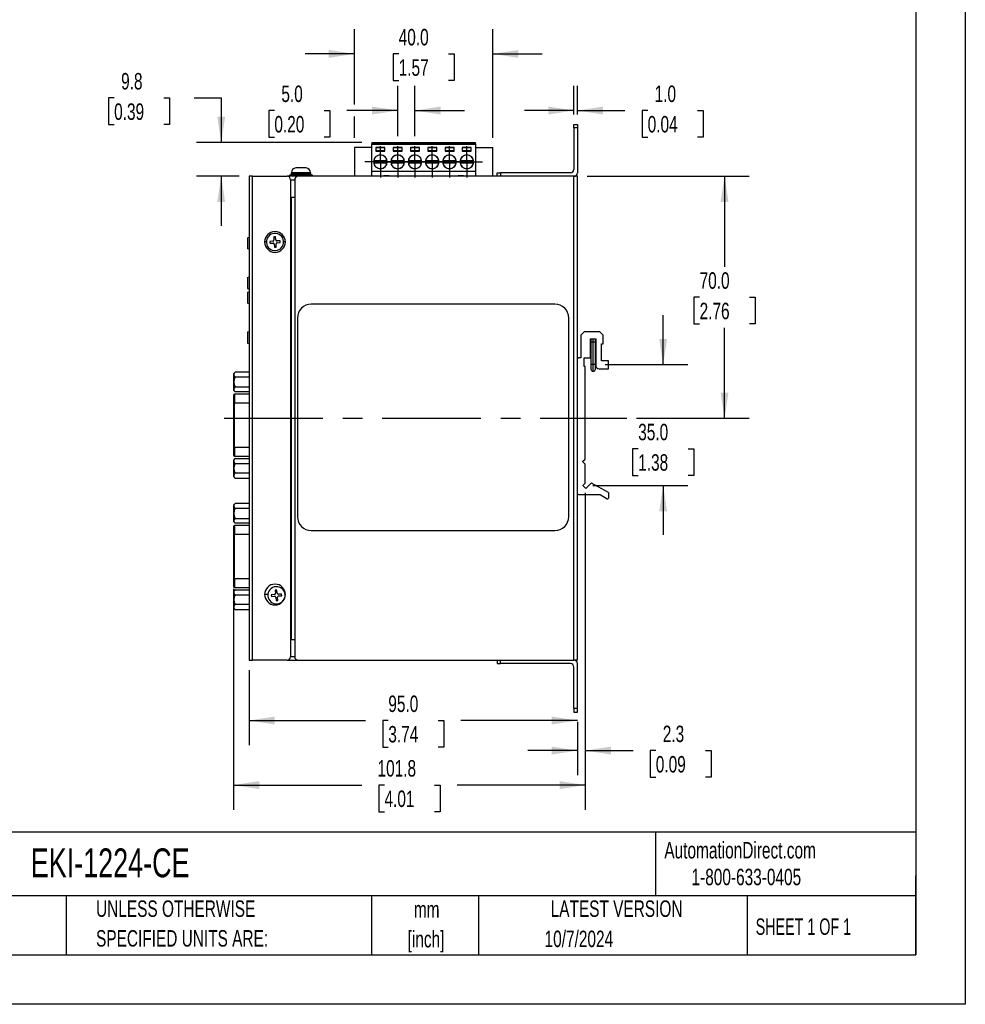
# Model space of a CAD drawing. Header units: millimetres. Extents: x 0 to 629, y 0 to 486.
# Tile 12 of 23: x 355 to 629, y 0 to 285. Entities that reach past the tile are written whole.
import ezdxf

# ---------------------------------------------------------------- set-up
doc = ezdxf.new("R2010")
doc.units = ezdxf.units.MM
doc.header["$LTSCALE"] = 2.25
doc.linetypes.add('CENTERX2', pattern=[20.32, 12.7, -2.54, 2.54, -2.54])
doc.layers.add('CENTER', color=40, linetype='CENTERX2')
doc.layers.add('DIMENSIONS', color=140, linetype='Continuous', lineweight=25)
doc.layers.add('TEXT', color=140, linetype='Continuous', lineweight=25)
doc.styles.add('SLDTEXTSTYLE0', font='TXT', dxfattribs={"width": 0.7})
doc.styles.add('SLDTEXTSTYLE1', font='TXT', dxfattribs={"width": 0.65})
doc.dimstyles.new('SLDDIMSTYLE0', dxfattribs={"dimtxt": 4.855518, "dimasz": 7.4295, "dimexe": 0, "dimexo": 0.0625, "dimgap": 1.213879, "dimtad": 0, "dimtih": 1, "dimtoh": 1, "dimrnd": 1e-09, "dimzin": 4, "dimdsep": 46, "dimtxsty": 'SLDTEXTSTYLE0', "dimsah": 1, "dimcen": 0.09, "dimadec": 0, "dimazin": 1, "dimtfac": 1, "dimtmove": 0, "dimatfit": 0, "dimfxl": 0, "dimfrac": 2, "dimtolj": 1, "dimtzin": 12, "dimarcsym": 0})
doc.dimstyles.new('SLDDIMSTYLE1', dxfattribs={"dimtxt": 4.855518, "dimasz": 7.4295, "dimexe": 0, "dimexo": 0.0625, "dimgap": 1.213879, "dimtad": 0, "dimtih": 1, "dimtoh": 1, "dimrnd": 1e-09, "dimzin": 4, "dimdsep": 46, "dimtxsty": 'SLDTEXTSTYLE0', "dimsah": 1, "dimcen": 0.09, "dimadec": 0, "dimazin": 1, "dimtfac": 1, "dimtofl": 0, "dimtmove": 0, "dimatfit": 3, "dimfxl": 0, "dimfrac": 2, "dimtolj": 1, "dimtzin": 12, "dimarcsym": 0})
doc.dimstyles.new('SLDDIMSTYLE3', dxfattribs={"dimtxt": 4.855518, "dimasz": 7.4295, "dimexe": 0, "dimexo": 0.0625, "dimgap": 1.213879, "dimtad": 0, "dimtih": 1, "dimtoh": 1, "dimrnd": 1e-09, "dimzin": 12, "dimdsep": 46, "dimtxsty": 'SLDTEXTSTYLE0', "dimsah": 1, "dimcen": 0.09, "dimadec": 0, "dimazin": 3, "dimtfac": 1, "dimtmove": 0, "dimatfit": 0, "dimfxl": 0, "dimfrac": 2, "dimtolj": 1, "dimtzin": 12, "dimarcsym": 0})
doc.dimstyles.new('SLDDIMSTYLE4', dxfattribs={"dimtxt": 4.855518, "dimasz": 7.4295, "dimexe": 0, "dimexo": 0.0625, "dimgap": 1.213879, "dimtad": 0, "dimtih": 1, "dimtoh": 1, "dimrnd": 1e-09, "dimzin": 12, "dimdsep": 46, "dimtxsty": 'SLDTEXTSTYLE0', "dimsah": 1, "dimcen": 0.09, "dimadec": 0, "dimazin": 3, "dimtfac": 1, "dimtofl": 0, "dimtmove": 0, "dimatfit": 3, "dimfxl": 0, "dimfrac": 2, "dimtolj": 1, "dimtzin": 12, "dimarcsym": 0})

# ---------------------------------------------------------------- blocks, each defined once
blk = doc.blocks.new('SW_NOTE_0_1')
at = {"layer": 'TEXT', "color": 0, "linetype": 'CENTERX2', "lineweight": 18, "char_height": 4.762, "attachment_point": 2, "style": 'SLDTEXTSTYLE0'}
for s, insert in [('mm', (6.4, 6.14)), ('[inch]', (6.21, -2.46))]:
    blk.add_mtext(s, dxfattribs=dict(at, insert=insert))
blk = doc.blocks.new('SW_NOTE_0_2')
at = {"layer": 'TEXT', "color": 0, "linetype": 'CENTERX2', "lineweight": 18, "char_height": 4.7625, "attachment_point": 1, "style": 'SLDTEXTSTYLE0'}
for s, insert in [('UNLESS OTHERWISE', (0, 6.14)), ('SPECIFIED UNITS ARE:', (0, -2.46))]:
    blk.add_mtext(s, dxfattribs=dict(at, insert=insert))
blk = doc.blocks.new('_D_6')
at = {"layer": 'DIMENSIONS'}
for p, q in [((382.35, 262.24), (380.72, 262.24)), ((380.72, 262.24), (380.72, 254.53)), ((396.78, 262.24), (398.41, 262.24)), ((398.41, 262.24), (398.41, 254.53)), ((405.53, 262.24), (413.34, 262.24)), ((413.34, 262.24), (413.34, 249.37)), ((380.72, 254.53), (382.35, 254.53)), ((398.41, 254.53), (396.78, 254.53)), ((454.04, 249.37), (406.2, 249.37)), ((418.54, 239.57), (406.2, 239.57)), ((413.34, 239.57), (413.34, 225.29))]:
    blk.add_line(p, q, dxfattribs=at)
for points in [[(413.34, 249.37), (414.48, 256.8), (412.2, 256.8)], [(413.34, 239.57), (412.2, 232.14), (414.48, 232.14)]]:
    blk.add_solid(points, dxfattribs=at)
at = {"layer": 'DIMENSIONS', "char_height": 4.762, "attachment_point": 1, "style": 'SLDTEXTSTYLE0'}
for s, insert in [('9.8', (384.37, 269.47)), ('0.39', (382.35, 260.67))]:
    blk.add_mtext(s, dxfattribs=dict(at, insert=insert))
blk = doc.blocks.new('_D_7')
at = {"layer": 'DIMENSIONS'}
for p, q in [((421.4, 96.72), (421.4, 74.97)), ((421.4, 82.12), (455.11, 82.12)), ((461.69, 82.12), (460.06, 82.12)), ((460.06, 82.12), (460.06, 74.4)), ((476.12, 82.12), (477.75, 82.12)), ((477.75, 82.12), (477.75, 74.4)), ((516.4, 82.12), (482.69, 82.12)), ((516.4, 81.72), (516.4, 74.97)), ((460.06, 74.4), (461.69, 74.4)), ((477.75, 74.4), (476.12, 74.4))]:
    blk.add_line(p, q, dxfattribs=at)
for points in [[(421.4, 82.12), (428.83, 80.97), (428.83, 83.26)], [(516.4, 82.12), (508.97, 83.26), (508.97, 80.97)]]:
    blk.add_solid(points, dxfattribs=at)
at = {"layer": 'DIMENSIONS', "char_height": 4.762, "attachment_point": 1, "style": 'SLDTEXTSTYLE0'}
for s, insert in [('95.0', (461.69, 89.34)), ('3.74', (461.69, 80.54))]:
    blk.add_mtext(s, dxfattribs=dict(at, insert=insert))
blk = doc.blocks.new('_D_8')
at = {"layer": 'DIMENSIONS'}
for p, q in [((518.7, 147.97), (518.7, 66.27)), ((516.4, 81.72), (516.4, 66.27)), ((516.4, 73.41), (502.11, 73.41)), ((518.7, 73.41), (532.51, 73.41)), ((539.09, 73.41), (537.46, 73.41)), ((537.46, 73.41), (537.46, 65.7)), ((553.52, 73.41), (555.15, 73.41)), ((555.15, 73.41), (555.15, 65.7)), ((537.46, 65.7), (539.09, 65.7)), ((555.15, 65.7), (553.52, 65.7))]:
    blk.add_line(p, q, dxfattribs=at)
for points in [[(516.4, 73.41), (508.97, 74.56), (508.97, 72.27)], [(518.7, 73.41), (526.13, 72.27), (526.13, 74.56)]]:
    blk.add_solid(points, dxfattribs=at)
at = {"layer": 'DIMENSIONS', "char_height": 4.762, "attachment_point": 1, "style": 'SLDTEXTSTYLE0'}
for s, insert in [('2.3', (541.11, 80.64)), ('0.09', (539.09, 71.84))]:
    blk.add_mtext(s, dxfattribs=dict(at, insert=insert))
blk = doc.blocks.new('_D_9')
at = {"layer": 'DIMENSIONS'}
for p, q in [((518.7, 147.97), (518.7, 56.29)), ((416.9, 120.26), (416.9, 56.29)), ((416.9, 63.44), (454.01, 63.44)), ((460.59, 63.44), (458.96, 63.44)), ((458.96, 63.44), (458.96, 55.72)), ((475.02, 63.44), (476.65, 63.44)), ((476.65, 63.44), (476.65, 55.72)), ((518.7, 63.44), (481.59, 63.44)), ((458.96, 55.72), (460.59, 55.72)), ((476.65, 55.72), (475.02, 55.72))]:
    blk.add_line(p, q, dxfattribs=at)
for points in [[(416.9, 63.44), (424.33, 62.29), (424.33, 64.58)], [(518.7, 63.44), (511.27, 64.58), (511.27, 62.29)]]:
    blk.add_solid(points, dxfattribs=at)
at = {"layer": 'DIMENSIONS', "char_height": 4.762, "attachment_point": 1, "style": 'SLDTEXTSTYLE0'}
for s, insert in [('101.8', (458.57, 70.66)), ('4.01', (460.59, 61.86))]:
    blk.add_mtext(s, dxfattribs=dict(at, insert=insert))
blk = doc.blocks.new('_D_10')
at = {"layer": 'DIMENSIONS'}
for p, q in [((541.22, 185.1), (541.22, 199.39)), ((524.46, 185.1), (548.36, 185.1)), ((534, 160.75), (532.37, 160.75)), ((532.37, 160.75), (532.37, 153.03)), ((548.43, 160.75), (550.06, 160.75)), ((550.06, 160.75), (550.06, 153.03)), ((532.37, 153.03), (534, 153.03)), ((550.06, 153.03), (548.43, 153.03)), ((520.85, 150.11), (548.36, 150.11)), ((541.22, 150.11), (541.22, 135.82))]:
    blk.add_line(p, q, dxfattribs=at)
for points in [[(541.22, 185.1), (542.36, 192.53), (540.07, 192.53)], [(541.22, 150.11), (540.07, 142.68), (542.36, 142.68)]]:
    blk.add_solid(points, dxfattribs=at)
at = {"layer": 'DIMENSIONS', "char_height": 4.762, "attachment_point": 1, "style": 'SLDTEXTSTYLE0'}
for s, insert in [('35.0', (534, 167.97)), ('1.38', (534, 159.17))]:
    blk.add_mtext(s, dxfattribs=dict(at, insert=insert))
blk = doc.blocks.new('_D_11')
at = {"layer": 'DIMENSIONS'}
for p, q in [((451.9, 260.32), (451.9, 282.14)), ((491.9, 250.73), (491.9, 282.14)), ((451.9, 275), (437.61, 275)), ((464.69, 275), (463.06, 275)), ((463.06, 275), (463.06, 267.28)), ((479.12, 275), (480.75, 275)), ((480.75, 275), (480.75, 267.28)), ((491.9, 275), (506.19, 275)), ((463.06, 267.28), (464.69, 267.28)), ((480.75, 267.28), (479.12, 267.28)), ((451.9, 250.73), (451.9, 256.89))]:
    blk.add_line(p, q, dxfattribs=at)
for points in [[(451.9, 275), (444.47, 276.14), (444.47, 273.85)], [(491.9, 275), (499.33, 273.85), (499.33, 276.14)]]:
    blk.add_solid(points, dxfattribs=at)
at = {"layer": 'DIMENSIONS', "char_height": 4.762, "attachment_point": 1, "style": 'SLDTEXTSTYLE0'}
for s, insert in [('40.0', (464.69, 282.22)), ('1.57', (464.69, 273.42))]:
    blk.add_mtext(s, dxfattribs=dict(at, insert=insert))
blk = doc.blocks.new('_D_12')
at = {"layer": 'DIMENSIONS'}
for p, q in [((519.26, 239.57), (566.13, 239.57)), ((558.99, 239.57), (558.99, 213.38)), ((551.77, 204.57), (550.14, 204.57)), ((550.14, 204.57), (550.14, 196.86)), ((566.2, 204.57), (567.83, 204.57)), ((567.83, 204.57), (567.83, 196.86)), ((550.14, 196.86), (551.77, 196.86)), ((567.83, 196.86), (566.2, 196.86)), ((558.99, 169.57), (558.99, 195.77)), ((533.55, 169.57), (566.13, 169.57))]:
    blk.add_line(p, q, dxfattribs=at)
for points in [[(558.99, 239.57), (557.85, 232.14), (560.13, 232.14)], [(558.99, 169.57), (560.13, 177), (557.85, 177)]]:
    blk.add_solid(points, dxfattribs=at)
at = {"layer": 'DIMENSIONS', "char_height": 4.762, "attachment_point": 1, "style": 'SLDTEXTSTYLE0'}
for s, insert in [('70.0', (551.77, 211.8)), ('2.76', (551.77, 203))]:
    blk.add_mtext(s, dxfattribs=dict(at, insert=insert))
blk = doc.blocks.new('_D_13')
at = {"layer": 'DIMENSIONS'}
for p, q in [((464.4, 251.17), (464.4, 265.75)), ((469.4, 251.17), (469.4, 265.75)), ((428.72, 258.61), (427.09, 258.61)), ((427.09, 258.61), (427.09, 250.89)), ((443.15, 258.61), (444.78, 258.61)), ((444.78, 258.61), (444.78, 250.89)), ((464.4, 258.61), (449.73, 258.61)), ((469.4, 258.61), (483.69, 258.61)), ((427.09, 250.89), (428.72, 250.89)), ((444.78, 250.89), (443.15, 250.89))]:
    blk.add_line(p, q, dxfattribs=at)
for points in [[(464.4, 258.61), (456.97, 259.75), (456.97, 257.46)], [(469.4, 258.61), (476.83, 257.46), (476.83, 259.75)]]:
    blk.add_solid(points, dxfattribs=at)
at = {"layer": 'DIMENSIONS', "char_height": 4.762, "attachment_point": 1, "style": 'SLDTEXTSTYLE0'}
for s, insert in [('5.0', (430.74, 265.83)), ('0.20', (428.72, 257.03))]:
    blk.add_mtext(s, dxfattribs=dict(at, insert=insert))
blk = doc.blocks.new('_D_14')
at = {"layer": 'DIMENSIONS'}
for p, q in [((515.4, 257.43), (515.4, 265.75)), ((516.4, 257.43), (516.4, 265.75)), ((515.4, 258.61), (501.11, 258.61)), ((516.4, 258.61), (530.16, 258.61)), ((536.74, 258.61), (535.11, 258.61)), ((535.11, 258.61), (535.11, 250.89)), ((551.17, 258.61), (552.8, 258.61)), ((552.8, 258.61), (552.8, 250.89)), ((535.11, 250.89), (536.74, 250.89)), ((552.8, 250.89), (551.17, 250.89))]:
    blk.add_line(p, q, dxfattribs=at)
for points in [[(515.4, 258.61), (507.97, 259.75), (507.97, 257.46)], [(516.4, 258.61), (523.83, 257.46), (523.83, 259.75)]]:
    blk.add_solid(points, dxfattribs=at)
at = {"layer": 'DIMENSIONS', "char_height": 4.762, "attachment_point": 1, "style": 'SLDTEXTSTYLE0'}
for s, insert in [('1.0', (538.76, 265.83)), ('0.04', (536.74, 257.03))]:
    blk.add_mtext(s, dxfattribs=dict(at, insert=insert))
blk = doc.blocks.new('SW_CENTERMARKSYMBOL_4')
at = {"layer": 'CENTER', "color": 0}
for p, q in [((0, 2.54), (0, 4.54)), ((-2.54, 0), (-4.54, 0)), ((0, 0), (-2.54, 0)), ((0, 0), (0, 2.54)), ((0, 0), (0, -2.54)), ((0, 0), (2.54, 0)), ((2.54, 0), (4.54, 0)), ((0, -2.54), (0, -4.54))]:
    blk.add_line(p, q, dxfattribs=at)
blk = doc.blocks.new('SW_CENTERMARKSYMBOL_5')
at = {"layer": 'CENTER', "color": 0}
for p, q in [((0, 2.54), (0, 4.54)), ((-2.54, 0), (-4.54, 0)), ((0, 0), (-2.54, 0)), ((0, 0), (0, 2.54)), ((0, 0), (0, -2.54)), ((0, 0), (2.54, 0)), ((2.54, 0), (4.54, 0)), ((0, -2.54), (0, -4.54))]:
    blk.add_line(p, q, dxfattribs=at)
blk = doc.blocks.new('SW_CENTERMARKSYMBOL_6')
at = {"layer": 'CENTER', "color": 0}
for p, q in [((0, 2.54), (0, 4.54)), ((-2.54, 0), (-4.54, 0)), ((0, 0), (-2.54, 0)), ((0, 0), (0, 2.54)), ((0, 0), (0, -2.54)), ((0, 0), (2.54, 0)), ((2.54, 0), (4.54, 0)), ((0, -2.54), (0, -4.54))]:
    blk.add_line(p, q, dxfattribs=at)
blk = doc.blocks.new('SW_CENTERMARKSYMBOL_7')
at = {"layer": 'CENTER', "color": 0}
for p, q in [((0, 2.54), (0, 4.54)), ((-2.54, 0), (-4.54, 0)), ((0, 0), (-2.54, 0)), ((0, 0), (0, 2.54)), ((0, 0), (0, -2.54)), ((0, 0), (2.54, 0)), ((2.54, 0), (4.54, 0)), ((0, -2.54), (0, -4.54))]:
    blk.add_line(p, q, dxfattribs=at)
blk = doc.blocks.new('SW_CENTERMARKSYMBOL_8')
at = {"layer": 'CENTER', "color": 0}
for p, q in [((0, 2.54), (0, 4.54)), ((-2.54, 0), (-4.54, 0)), ((0, 0), (-2.54, 0)), ((0, 0), (0, 2.54)), ((0, 0), (0, -2.54)), ((0, 0), (2.54, 0)), ((2.54, 0), (4.54, 0)), ((0, -2.54), (0, -4.54))]:
    blk.add_line(p, q, dxfattribs=at)
blk = doc.blocks.new('SW_CENTERMARKSYMBOL_9')
at = {"layer": 'CENTER', "color": 0}
for p, q in [((0, 2.54), (0, 4.54)), ((-2.54, 0), (-4.54, 0)), ((0, 0), (-2.54, 0)), ((0, 0), (0, 2.54)), ((0, 0), (0, -2.54)), ((0, 0), (2.54, 0)), ((2.54, 0), (4.54, 0)), ((0, -2.54), (0, -4.54))]:
    blk.add_line(p, q, dxfattribs=at)

msp = doc.modelspace()

# ---------------------------------------------------------------- linework, layer by layer
at = {"color": 7, "linetype": 'Continuous'}
for p, q in [((628.656, 485.781), (628.656, 0.006)), ((628.656, 0.006), (0.006, 0.006))]:
    msp.add_line(p, q, dxfattribs=at)
for p, q in [((515.401, 254.573), (516.401, 254.573)), ((515.401, 253.573), (515.401, 254.573)), ((515.401, 253.573), (515.401, 241.573)), ((516.401, 253.573), (515.401, 253.573)), ((516.401, 254.573), (516.401, 253.573)), ((516.401, 253.573), (516.401, 240.573)), ((451.901, 247.872), (451.901, 239.573)), ((456.901, 247.872), (451.901, 247.872)), ((456.901, 249.373), (486.901, 249.373)), ((456.901, 249.373), (456.901, 248.973)), ((456.901, 248.973), (486.901, 248.973)), ((456.901, 248.877), (456.901, 248.973)), ((456.901, 248.877), (486.901, 248.877)), ((456.901, 248.873), (456.901, 248.877)), ((456.901, 241.023), (456.901, 248.873)), ((456.901, 248.873), (486.901, 248.873)), ((458.101, 247.873), (458.101, 246.873)), ((460.701, 247.873), (458.101, 247.873)), ((460.701, 247.853), (458.101, 247.853)), ((460.701, 246.873), (460.701, 247.873)), ((463.101, 247.873), (463.101, 246.873)), ((465.701, 247.873), (463.101, 247.873)), ((465.701, 247.853), (463.101, 247.853)), ((465.701, 246.873), (465.701, 247.873)), ((468.101, 247.873), (468.101, 246.873)), ((470.701, 247.873), (468.101, 247.873)), ((470.701, 247.853), (468.101, 247.853)), ((470.701, 246.873), (470.701, 247.873)), ((473.101, 247.873), (473.101, 246.873)), ((475.701, 247.873), (473.101, 247.873)), ((475.701, 247.853), (473.101, 247.853)), ((475.701, 246.873), (475.701, 247.873)), ((478.101, 247.873), (478.101, 246.873)), ((480.701, 247.873), (478.101, 247.873)), ((480.701, 247.853), (478.101, 247.853)), ((480.701, 246.873), (480.701, 247.873)), ((483.101, 247.873), (483.101, 246.873)), ((485.701, 247.873), (483.101, 247.873)), ((485.701, 247.853), (483.101, 247.853)), ((485.701, 246.873), (485.701, 247.873)), ((486.901, 248.973), (486.901, 249.373)), ((486.901, 248.973), (486.901, 248.877)), ((486.901, 248.877), (486.901, 248.873)), ((486.901, 248.873), (486.901, 241.023)), ((486.901, 247.872), (491.901, 247.872)), ((491.901, 239.573), (491.901, 247.872)), ((458.101, 246.991), (460.701, 246.991)), ((460.701, 246.973), (458.101, 246.973)), ((458.101, 246.873), (460.701, 246.873)), ((459.401, 245.773), (459.401, 245.723)), ((463.101, 246.991), (465.701, 246.991)), ((465.701, 246.973), (463.101, 246.973)), ((463.101, 246.873), (465.701, 246.873)), ((464.401, 245.773), (464.401, 245.723)), ((468.101, 246.991), (470.701, 246.991)), ((470.701, 246.973), (468.101, 246.973)), ((468.101, 246.873), (470.701, 246.873)), ((469.401, 245.773), (469.401, 245.723)), ((473.101, 246.991), (475.701, 246.991)), ((475.701, 246.973), (473.101, 246.973)), ((473.101, 246.873), (475.701, 246.873)), ((474.401, 245.773), (474.401, 245.723)), ((478.101, 246.991), (480.701, 246.991)), ((480.701, 246.973), (478.101, 246.973)), ((478.101, 246.873), (480.701, 246.873)), ((479.401, 245.773), (479.401, 245.723)), ((483.101, 246.991), (485.701, 246.991)), ((485.701, 246.973), (483.101, 246.973)), ((483.101, 246.873), (485.701, 246.873)), ((484.401, 245.773), (484.401, 245.723)), ((457.493, 244.173), (461.31, 244.173)), ((461.31, 243.373), (457.493, 243.373)), ((462.493, 244.173), (466.31, 244.173)), ((466.31, 243.373), (462.493, 243.373)), ((467.493, 244.173), (471.31, 244.173)), ((471.31, 243.373), (467.493, 243.373)), ((472.493, 244.173), (476.31, 244.173)), ((476.31, 243.373), (472.493, 243.373)), ((477.493, 244.173), (481.31, 244.173)), ((481.31, 243.373), (477.493, 243.373)), ((482.493, 244.173), (486.31, 244.173)), ((486.31, 243.373), (482.493, 243.373)), ((421.401, 239.573), (421.401, 99.573)), ((422.401, 239.573), (421.401, 239.573)), ((422.401, 99.573), (422.401, 239.573)), ((422.401, 239.573), (432.401, 239.573)), ((435.601, 239.573), (432.401, 239.573)), ((433.151, 240.023), (433.151, 239.573)), ((433.151, 240.023), (433.201, 240.023)), ((433.201, 239.573), (433.201, 240.023)), ((433.201, 240.023), (433.739, 240.023)), ((439.151, 240.623), (433.651, 240.623)), ((433.651, 240.223), (433.651, 240.623)), ((439.151, 240.223), (433.651, 240.223)), ((433.739, 240.023), (433.739, 239.573)), ((433.739, 240.023), (434.537, 240.023)), ((434.537, 239.573), (434.537, 240.023)), ((434.537, 240.023), (434.852, 240.023)), ((434.852, 240.023), (434.852, 239.573)), ((434.852, 240.023), (435.837, 240.023)), ((435.147, 242.023), (434.901, 242.004)), ((434.901, 242.004), (434.901, 242.015)), ((434.901, 240.023), (435.701, 240.023)), ((435.901, 242.023), (435.147, 242.023)), ((515.401, 239.573), (435.601, 239.573)), ((435.837, 240.023), (435.837, 239.573)), ((435.837, 240.023), (436.965, 240.023)), ((435.901, 242.004), (435.901, 242.023)), ((436.901, 242.004), (435.901, 242.004)), ((436.901, 242.023), (436.901, 242.004)), ((437.655, 242.023), (436.901, 242.023)), ((436.965, 239.573), (436.965, 240.023)), ((436.965, 240.023), (437.95, 240.023)), ((437.101, 240.023), (437.901, 240.023)), ((437.901, 242.004), (437.655, 242.023)), ((437.901, 242.015), (437.901, 242.004)), ((437.95, 239.573), (437.95, 240.023)), ((437.95, 240.023), (438.265, 240.023)), ((438.265, 240.023), (438.265, 239.573)), ((438.265, 240.023), (439.063, 240.023)), ((439.063, 239.573), (439.063, 240.023)), ((439.063, 240.023), (439.602, 240.023)), ((439.151, 240.623), (439.151, 240.223)), ((439.602, 240.023), (439.602, 239.573)), ((439.602, 240.023), (439.651, 240.023)), ((439.651, 240.023), (439.651, 239.573)), ((456.901, 241.023), (486.901, 241.023)), ((456.901, 239.573), (456.901, 241.023)), ((459.401, 241.823), (459.401, 241.773)), ((461.901, 239.738), (460.401, 239.738)), ((460.401, 239.738), (460.401, 239.573)), ((461.901, 239.573), (461.901, 239.738)), ((464.401, 241.823), (464.401, 241.773)), ((469.401, 241.823), (469.401, 241.773)), ((474.401, 241.823), (474.401, 241.773)), ((479.401, 241.823), (479.401, 241.773)), ((483.401, 239.738), (481.901, 239.738)), ((481.901, 239.738), (481.901, 239.573)), ((483.401, 239.738), (483.401, 239.573)), ((484.401, 241.823), (484.401, 241.773)), ((486.901, 241.023), (486.901, 239.573)), ((493.151, 239.573), (493.151, 240.573)), ((493.151, 240.573), (494.151, 240.573)), ((494.151, 240.573), (494.151, 239.573)), ((514.401, 240.573), (494.151, 240.573)), ((515.401, 99.573), (515.401, 239.573)), ((516.401, 239.573), (515.401, 239.573)), ((516.401, 99.573), (516.401, 239.573)), ((433.401, 238.573), (433.401, 100.573)), ((433.401, 238.573), (434.601, 238.573)), ((434.601, 238.573), (434.601, 233.573)), ((433.601, 233.573), (433.601, 105.573)), ((433.601, 233.573), (434.601, 233.573)), ((434.601, 233.573), (434.601, 105.573)), ((420.901, 221.814), (421.401, 221.948)), ((420.901, 221.814), (420.901, 218.582)), ((426.401, 220.573), (425.901, 220.573)), ((428.283, 220.775), (427.386, 220.703)), ((427.386, 220.703), (427.426, 220.205)), ((427.426, 220.205), (428.323, 220.276)), ((429.031, 222.088), (428.533, 222.049)), ((428.533, 222.049), (428.604, 221.151)), ((428.699, 219.955), (428.771, 219.058)), ((429.103, 221.191), (429.031, 222.088)), ((429.269, 219.098), (429.198, 219.995)), ((430.377, 220.941), (429.479, 220.87)), ((429.519, 220.371), (430.416, 220.443)), ((430.416, 220.443), (430.377, 220.941)), ((431.901, 220.573), (431.401, 220.573)), ((421.401, 218.448), (420.901, 218.582)), ((428.771, 219.058), (429.269, 219.098)), ((420.901, 210.314), (421.401, 210.448)), ((420.901, 210.314), (420.901, 207.082)), ((420.901, 207.082), (421.401, 206.948)), ((420.901, 206.064), (421.401, 206.198)), ((420.901, 206.064), (420.901, 202.832)), ((421.401, 202.698), (420.901, 202.832)), ((509.901, 202.573), (439.401, 202.573)), ((435.401, 198.573), (435.401, 141.073)), ((513.901, 141.073), (513.901, 198.573)), ((420.901, 194.564), (421.401, 194.698)), ((420.901, 194.564), (420.901, 191.332)), ((518.401, 194.573), (517.401, 193.573)), ((522.901, 194.573), (518.401, 194.573)), ((523.901, 193.573), (522.901, 194.573)), ((420.901, 191.332), (421.401, 191.198)), ((517.401, 193.573), (517.401, 187.073)), ((520.201, 192.573), (521.701, 192.573)), ((520.201, 187.073), (520.201, 192.573)), ((520.301, 191.573), (520.301, 185.101)), ((520.951, 191.573), (520.301, 191.573)), ((520.951, 191.573), (520.951, 192.573)), ((520.951, 185.1), (520.951, 191.573)), ((521.601, 191.573), (520.951, 191.573)), ((521.601, 192.373), (521.561, 192.573)), ((521.601, 191.573), (521.601, 192.373)), ((521.601, 185.1), (521.601, 191.573)), ((521.701, 192.573), (521.701, 184.873)), ((523.401, 191.073), (523.901, 191.073)), ((523.401, 186.173), (523.401, 191.073)), ((523.901, 191.073), (523.901, 193.573)), ((517.401, 187.073), (516.701, 187.073)), ((518.401, 187.073), (520.201, 187.073)), ((518.401, 184.573), (518.401, 187.073)), ((525.401, 186.173), (523.401, 186.173)), ((525.401, 183.873), (525.401, 186.173)), ((416.901, 182.468), (417.349, 182.916)), ((416.901, 182.468), (416.901, 177.668)), ((421.401, 182.916), (417.349, 182.916)), ((518.701, 184.573), (518.401, 184.573)), ((518.701, 157.773), (518.701, 184.573)), ((520.301, 185.101), (520.301, 183.8)), ((520.951, 185.1), (520.301, 185.1)), ((521.601, 185.1), (520.951, 185.1)), ((520.951, 183.15), (520.951, 185.1)), ((521.601, 183.8), (521.601, 185.099)), ((522.701, 183.873), (525.401, 183.873)), ((417.373, 181.516), (421.401, 181.516)), ((417.349, 177.22), (416.901, 177.668)), ((421.401, 177.22), (417.349, 177.22)), ((417.373, 178.62), (421.401, 178.62)), ((416.901, 176.233), (416.901, 174.033)), ((416.901, 174.033), (417.201, 174.033)), ((416.901, 174.033), (416.901, 161.113)), ((417.201, 176.533), (417.201, 174.033)), ((421.401, 176.533), (417.201, 176.533)), ((417.201, 161.113), (417.201, 174.033)), ((417.201, 174.033), (421.401, 174.033)), ((421.401, 176.547), (420.61, 176.533)), ((416.901, 161.113), (416.901, 158.915)), ((416.901, 161.113), (417.201, 161.113)), ((417.201, 161.113), (417.201, 158.613)), ((421.401, 161.113), (417.201, 161.113)), ((417.351, 157.928), (416.901, 157.478)), ((416.901, 157.478), (416.901, 153.898)), ((417.201, 158.613), (421.401, 158.613)), ((417.373, 157.95), (421.401, 157.95)), ((420.61, 158.613), (421.401, 158.599)), ((517.901, 157.023), (518.701, 157.773)), ((518.701, 156.273), (517.901, 157.023)), ((417.349, 153.678), (416.901, 153.898)), ((416.901, 153.898), (416.901, 152.678)), ((417.373, 156.526), (421.401, 156.526)), ((518.701, 150.823), (518.701, 156.273)), ((416.901, 152.678), (417.351, 152.228)), ((421.401, 153.678), (417.349, 153.678)), ((417.373, 152.207), (421.401, 152.207)), ((518.701, 150.823), (517.993, 150.112)), ((517.993, 150.112), (518.841, 149.263)), ((520.295, 150.717), (518.841, 149.263)), ((525.362, 148.073), (520.533, 150.75)), ((516.701, 147.523), (523.011, 147.523)), ((523.011, 147.523), (525.057, 146.261)), ((525.362, 148.073), (525.362, 146.431)), ((416.901, 144.463), (417.349, 144.911)), ((416.901, 144.463), (416.901, 139.663)), ((421.401, 144.911), (417.349, 144.911)), ((417.373, 143.511), (421.401, 143.511)), ((417.349, 139.215), (416.901, 139.663)), ((417.373, 140.615), (421.401, 140.615)), ((416.901, 138.233), (416.901, 136.033)), ((417.201, 138.533), (417.201, 136.033)), ((421.401, 138.533), (417.201, 138.533)), ((421.401, 139.215), (417.349, 139.215)), ((421.401, 138.547), (420.61, 138.533)), ((439.401, 137.073), (509.901, 137.073)), ((416.901, 136.033), (417.201, 136.033)), ((416.901, 136.033), (416.901, 123.113)), ((417.201, 123.113), (417.201, 136.033)), ((417.201, 136.033), (421.401, 136.033)), ((416.901, 123.113), (416.901, 120.915)), ((416.901, 123.113), (417.201, 123.113)), ((417.201, 123.113), (417.201, 120.613)), ((421.401, 123.113), (417.201, 123.113)), ((417.351, 119.923), (416.901, 119.473)), ((417.201, 120.613), (421.401, 120.613)), ((417.373, 119.945), (421.401, 119.945)), ((420.61, 120.613), (421.401, 120.599)), ((429.46, 119.867), (428.962, 119.828)), ((428.962, 119.828), (429.033, 118.931)), ((429.532, 118.97), (429.46, 119.867)), ((416.901, 119.473), (416.901, 115.893)), ((417.373, 118.521), (421.401, 118.521)), ((426.84, 118.573), (425.901, 118.573)), ((428.712, 118.554), (427.815, 118.483)), ((427.815, 118.483), (427.855, 117.984)), ((427.855, 117.984), (428.752, 118.055)), ((429.128, 117.734), (429.2, 116.837)), ((429.2, 116.837), (429.698, 116.877)), ((429.698, 116.877), (429.627, 117.774)), ((430.805, 118.72), (429.908, 118.649)), ((429.948, 118.151), (430.845, 118.222)), ((430.845, 118.222), (430.805, 118.72)), ((431.901, 118.573), (431.82, 118.573)), ((417.349, 115.673), (416.901, 115.893)), ((416.901, 115.893), (416.901, 114.673)), ((416.901, 114.673), (417.351, 114.223)), ((421.401, 115.673), (417.349, 115.673)), ((417.373, 114.202), (421.401, 114.202)), ((433.601, 105.573), (434.601, 105.573)), ((434.601, 105.573), (434.601, 100.573)), ((434.601, 100.573), (433.401, 100.573)), ((421.401, 99.573), (422.401, 99.573)), ((432.401, 99.573), (422.401, 99.573)), ((432.401, 99.573), (435.601, 99.573)), ((435.601, 99.573), (515.401, 99.573)), ((493.151, 99.573), (493.151, 98.573)), ((493.151, 98.573), (494.151, 98.573)), ((494.151, 98.573), (494.151, 99.573)), ((514.401, 98.573), (494.151, 98.573)), ((516.401, 99.573), (515.401, 99.573)), ((515.401, 85.573), (515.401, 97.573)), ((516.401, 85.573), (516.401, 98.573)), ((516.401, 85.573), (515.401, 85.573)), ((515.401, 85.573), (515.401, 84.573)), ((516.401, 84.573), (516.401, 85.573)), ((515.401, 84.573), (516.401, 84.573))]:
    msp.add_line(p, q)
for centre, radius, start, end in [((459.401, 243.773), 2, 90, 270), ((459.401, 243.773), 1.95, 90, 168.163), ((459.401, 243.773), 2, 270, 90), ((459.401, 243.773), 1.95, 11.837, 90), ((464.401, 243.773), 2, 90, 270), ((464.401, 243.773), 1.95, 90, 168.163), ((464.401, 243.773), 2, 270, 90), ((464.401, 243.773), 1.95, 11.837, 90), ((469.401, 243.773), 2, 90, 270), ((469.401, 243.773), 1.95, 90, 168.163), ((469.401, 243.773), 2, 270, 90), ((469.401, 243.773), 1.95, 11.837, 90), ((474.401, 243.773), 2, 90, 270), ((474.401, 243.773), 1.95, 90, 168.163), ((474.401, 243.773), 2, 270, 90), ((474.401, 243.773), 1.95, 11.837, 90), ((479.401, 243.773), 2, 90, 270), ((479.401, 243.773), 1.95, 90, 168.163), ((479.401, 243.773), 2, 270, 90), ((479.401, 243.773), 1.95, 11.837, 90), ((484.401, 243.773), 2, 90, 270), ((484.401, 243.773), 1.95, 90, 168.163), ((484.401, 243.773), 2, 270, 90), ((484.401, 243.773), 1.95, 11.837, 90), ((459.401, 243.773), 1.95, 168.163, 191.837), ((459.401, 243.773), 1.95, 191.837, 270), ((459.401, 243.773), 1.95, 270, 348.163), ((459.401, 243.773), 1.95, 348.163, 11.837), ((464.401, 243.773), 1.95, 168.163, 191.837), ((464.401, 243.773), 1.95, 191.837, 270), ((464.401, 243.773), 1.95, 270, 348.163), ((464.401, 243.773), 1.95, 348.163, 11.837), ((469.401, 243.773), 1.95, 168.163, 191.837), ((469.401, 243.773), 1.95, 191.837, 270), ((469.401, 243.773), 1.95, 270, 348.163), ((469.401, 243.773), 1.95, 348.163, 11.837), ((474.401, 243.773), 1.95, 168.163, 191.837), ((474.401, 243.773), 1.95, 191.837, 270), ((474.401, 243.773), 1.95, 270, 348.163), ((474.401, 243.773), 1.95, 348.163, 11.837), ((479.401, 243.773), 1.95, 168.163, 191.837), ((479.401, 243.773), 1.95, 191.837, 270), ((479.401, 243.773), 1.95, 270, 348.163), ((479.401, 243.773), 1.95, 348.163, 11.837), ((484.401, 243.773), 1.95, 168.163, 191.837), ((484.401, 243.773), 1.95, 191.837, 270), ((484.401, 243.773), 1.95, 270, 348.163), ((484.401, 243.773), 1.95, 348.163, 11.837), ((432.401, 238.573), 1, 0, 90), ((435.051, 240.623), 1.4, 96.15064, 180), ((433.851, 240.223), 0.2, 180, 270), ((435.601, 238.573), 1, 90, 180), ((437.751, 240.623), 1.4, 0, 83.84936), ((438.951, 240.223), 0.2, 270, 0), ((514.401, 241.573), 1, 270, 0), ((515.401, 240.573), 1, 270, 0), ((428.901, 220.573), 3, 0, 180), ((428.901, 220.573), 2.5, 4.54604, 184.54604), ((428.901, 220.573), 3, 180, 0), ((428.901, 220.573), 2.5, 184.54604, 4.54604), ((428.255, 221.124), 0.35, 274.54604, 4.54604), ((428.351, 219.927), 0.35, 4.54604, 94.54604), ((429.452, 221.219), 0.35, 184.54604, 274.54604), ((429.547, 220.023), 0.35, 94.54604, 184.54604), ((439.401, 198.573), 4, 90, 180), ((509.901, 198.573), 4, 0, 90), ((526.651, 191.818), 6.354, 173.17574, 182.20923), ((516.701, 186.773), 0.3, 90, 180), ((417.867, 182.225), 0.864, 126.84592, 235.10509), ((520.953, 183.802), 0.651, 180.12239, 269.87761), ((520.95, 183.802), 0.651, 270.12239, 359.87761), ((522.701, 184.873), 1, 180, 270), ((419.938, 180.068), 2.946, 150.55773, 209.44227), ((417.867, 177.912), 0.864, 124.89491, 233.15408), ((417.201, 176.233), 0.3, 90, 180), ((417.201, 158.913), 0.3, 180, 270), ((417.877, 157.238), 0.872, 125.28401, 234.71599), ((419.923, 155.081), 2.931, 150.45445, 208.58637), ((417.936, 152.952), 0.934, 128.92362, 232.93272), ((520.436, 150.575), 0.2, 90, 135), ((520.436, 150.575), 0.2, 61, 90), ((516.701, 147.823), 0.3, 180, 270), ((525.162, 146.431), 0.2, 238.33685, 0), ((419.938, 142.063), 2.946, 150.55773, 209.44227), ((417.867, 144.22), 0.864, 126.84592, 235.10509), ((417.867, 139.907), 0.864, 124.89491, 233.15408), ((439.401, 141.073), 4, 180, 270), ((509.901, 141.073), 4, 270, 0), ((417.201, 138.233), 0.3, 90, 180), ((417.201, 120.913), 0.3, 180, 270), ((417.877, 119.233), 0.872, 125.28401, 234.71599), ((428.901, 118.573), 3, 0, 180), ((429.33, 118.352), 2.5, 4.54604, 184.54604), ((419.923, 117.076), 2.931, 150.45445, 208.58637), ((428.901, 118.573), 3, 180, 0), ((429.33, 118.352), 2.5, 184.54604, 4.54604), ((428.684, 118.903), 0.35, 274.54604, 4.54604), ((428.779, 117.707), 0.35, 4.54604, 94.54604), ((429.881, 118.998), 0.35, 184.54604, 274.54604), ((429.976, 117.802), 0.35, 94.54604, 184.54604), ((417.936, 114.947), 0.934, 128.92362, 232.93272), ((432.401, 100.573), 1, 270, 0), ((435.601, 100.573), 1, 180, 270), ((514.401, 97.573), 1, 0, 90), ((515.401, 98.573), 1, 0, 90)]:
    msp.add_arc(centre, radius, start, end)
at = {"layer": 'CENTER'}
msp.add_line((414.214, 169.573), (530.689, 169.573), dxfattribs=at)
at = {"layer": 'TEXT'}
for p, q in [((614.362, 471.487), (614.362, 14.287)), ((614.362, 49.784), (14.287, 49.784)), ((539.045, 49.784), (539.045, 31.432)), ((614.362, 14.287), (614.362, 37.148)), ((614.362, 31.432), (14.287, 31.432)), ((368.505, 31.432), (368.505, 14.287)), ((456.805, 31.432), (456.805, 14.287)), ((487.827, 31.432), (487.827, 14.287)), ((565.535, 31.432), (565.535, 14.287)), ((14.287, 14.287), (614.362, 14.287))]:
    msp.add_line(p, q, dxfattribs=at)

# ---------------------------------------------------------------- block references
at = {"layer": 'CENTER'}
for name, p in [('SW_CENTERMARKSYMBOL_9', (459.401, 243.773)), ('SW_CENTERMARKSYMBOL_8', (464.401, 243.773)), ('SW_CENTERMARKSYMBOL_7', (469.401, 243.773)), ('SW_CENTERMARKSYMBOL_6', (474.401, 243.773)), ('SW_CENTERMARKSYMBOL_5', (479.401, 243.773)), ('SW_CENTERMARKSYMBOL_4', (484.401, 243.773))]:
    msp.add_blockref(name, p, dxfattribs=at)
at = {"layer": 'TEXT', "linetype": 'CENTERX2', "lineweight": 18}
for name, p in [('SW_NOTE_0_2', (377.118, 23.93)), ('SW_NOTE_0_1', (466.394, 23.696))]:
    msp.add_blockref(name, p, dxfattribs=at)

# ---------------------------------------------------------------- texts
for s, insert, char_height, attachment_point, style in [('AutomationDirect.com', (541.564, 46.972), 4.7625, 1, 'SLDTEXTSTYLE0'), ('EKI-1224-CE', (358.217, 45.111), 8.33437, 1, 'SLDTEXTSTYLE0'), ('1-800-633-0405', (549.431, 39.233), 4.7625, 1, 'SLDTEXTSTYLE0'), ('LATEST VERSION', (527.742, 30.069), 4.7625, 2, 'SLDTEXTSTYLE0'), ('SHEET 1 OF 1', (567.993, 24.866), 4.7625, 1, 'SLDTEXTSTYLE1'), ('10/7/2024', (516.828, 21.324), 4.7625, 2, 'SLDTEXTSTYLE0')]:
    msp.add_mtext(s, dxfattribs=dict(at, insert=insert, char_height=char_height, attachment_point=attachment_point, style=style))

# ---------------------------------------------------------------- dimensions: what is measured, and where the dimension line sits
at = {"layer": 'DIMENSIONS'}
for base, p1, p2, dimstyle, picture, middle in [((491.901, 274.997), (451.901, 247.872), (491.901, 247.872), 'SLDDIMSTYLE0', '_D_11', (471.901, 274.997)), ((469.401, 258.606), (464.401, 248.313), (469.401, 248.313), 'SLDDIMSTYLE0', '_D_13', (435.938, 258.606)), ((516.401, 258.606), (515.401, 254.573), (516.401, 254.573), 'SLDDIMSTYLE0', '_D_14', (543.953, 258.606)), ((416.901, 63.437), (518.701, 150.823), (416.901, 123.113), 'SLDDIMSTYLE4', '_D_9', (467.801, 63.437)), ((518.701, 73.413), (516.401, 84.573), (518.701, 150.823), 'SLDDIMSTYLE3', '_D_8', (546.306, 73.413)), ((516.401, 82.118), (421.401, 99.573), (516.401, 84.573), 'SLDDIMSTYLE1', '_D_7', (468.901, 82.118))]:
    dim = msp.add_linear_dim(base=base, p1=p1, p2=p2, dimstyle=dimstyle, dxfattribs=at)
    dim.commit()
    dim.dimension.update_dxf_attribs({"geometry": picture, "text_midpoint": middle, "dimtype": 160})
for base, p1, p2, dimstyle, picture, middle in [((413.34, 239.573), (456.901, 249.373), (421.401, 239.573), 'SLDDIMSTYLE3', '_D_6', (413.34, 262.244)), ((558.989, 239.573), (530.689, 169.573), (516.401, 239.573), 'SLDDIMSTYLE1', '_D_12', (558.989, 204.573)), ((541.216, 150.112), (521.601, 185.1), (517.993, 150.112), 'SLDDIMSTYLE0', '_D_10', (541.216, 160.745))]:
    dim = msp.add_linear_dim(base=base, p1=p1, p2=p2, angle=90, dimstyle=dimstyle, dxfattribs=at)
    dim.commit()
    dim.dimension.update_dxf_attribs({"geometry": picture, "text_midpoint": middle, "dimtype": 160})

doc.saveas('drawing.dxf')
